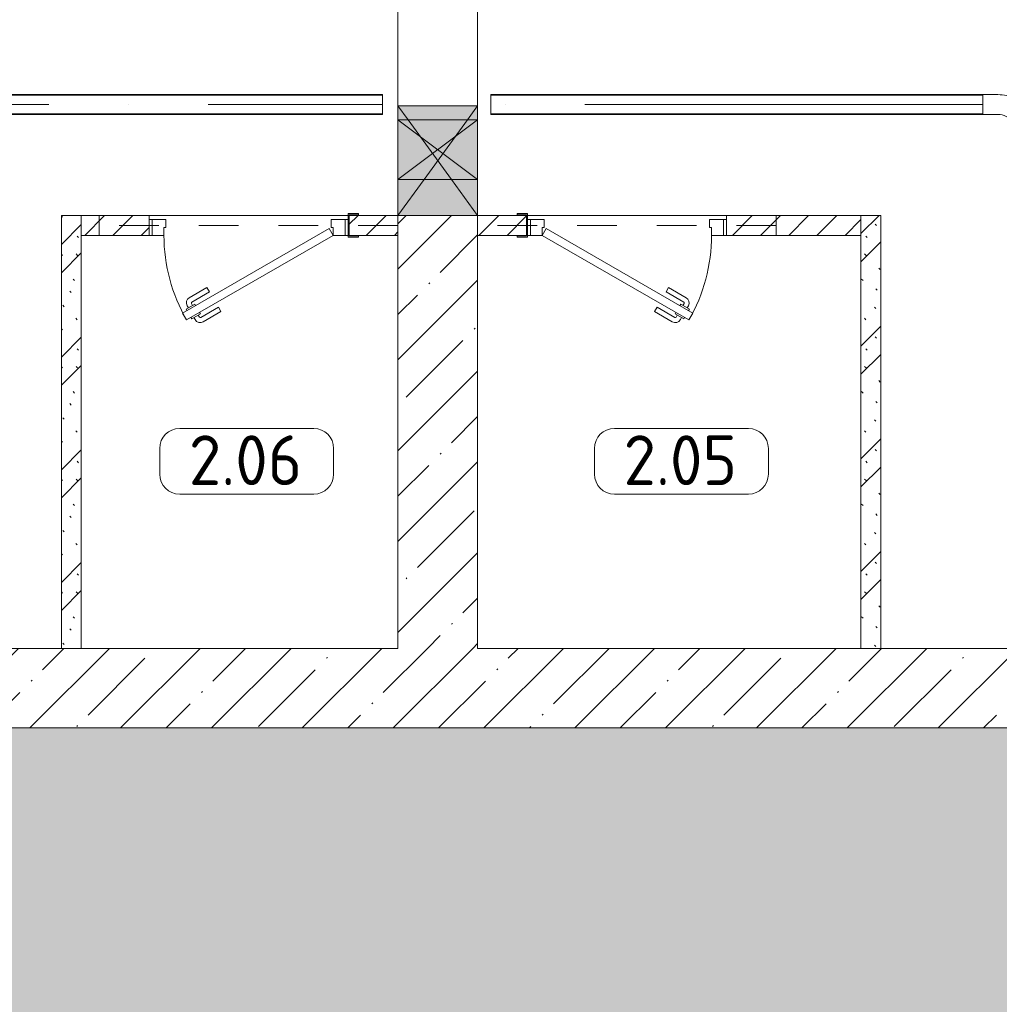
# Model space of a CAD drawing. Header units: millimetres. Extents: x -32229 to 192519, y -13689 to 125138.
# Tile 7 of 183: x -7414 to -2495, y 34587 to 39533. Entities that reach past the tile are written whole.
import ezdxf

# ---------------------------------------------------------------- set-up
doc = ezdxf.new("R2010")
doc.units = ezdxf.units.MM
doc.linetypes.add('3_ Штрих_ 1 х 1 мм', pattern=[400, 200, -200])
doc.linetypes.add('ADSK_Осевая', pattern=[2800, 2000, -400, 0, -400])
for name, color, linetype, lineweight in [('A-AREA-____-IDEN', 7, 'Continuous', 9), ('A-DOOR-____-MCUT', 7, 'Continuous', 9), ('A-DOOR-____-OTLN', 7, 'Continuous', 18), ('A-DOOR-FRAM-MCUT', 7, 'Continuous', 9), ('A-DOOR-OPNG-OTLN', 7, 'Continuous', 18), ('A-FLOR-____-MCUT', 7, 'Continuous', 40), ('A-FLOR-____-OTLN', 7, 'Continuous', 18), ('A-FLOR-____-PATT', 7, 'Continuous', 40), ('A-GLAZ-____-MCUT', 7, 'Continuous', 9), ('A-GLAZ-____-OTLN', 7, 'Continuous', 18), ('A-WALL-____-MCUT', 7, 'Continuous', 40), ('A-WALL-____-PATT', 7, 'Continuous', 40), ('E-CABL-TRAY-CNTR', 7, 'ADSK_Осевая', 18), ('E-CABL-TRAY-OTLN', 7, 'Continuous', 18), ('I-WALL-____-MCUT', 7, 'Continuous', 40), ('S-BEAM-____-OTLN', 7, 'Continuous', 18), ('S-COLS-____-MCUT', 7, 'Continuous', 40), ('S-COLS-____-OTLN', 7, 'Continuous', 18)]:
    doc.layers.add(name, color=color, linetype=linetype, lineweight=lineweight)
doc.styles.add('GOST Common_3', font='GOST_Common.ttf', dxfattribs={"height": 250})
pattern_1 = [(45, (0, 0), (-228.0985, 228.0985), []), (45, (228.1, 0), (-228.0985, 228.0985), [403.225, -80.645, 6.706, -73.939])]
pattern_2 = [(135, (300.56, 377.28), (-565.6854, 6e-14), [10, -790]), (135, (349.8, 474.73), (-565.6854, 6e-14), [10, -790]), (135, (423.93, 473.06), (-565.6854, 6e-14), [10, -790]), (135, (229.92, 447.9), (-565.6854, 6e-14), [10, -790]), (135, (155.08, 447.9), (-565.6854, 6e-14), [10, -790]), (135, (114.9, 369.03), (-565.6854, 6e-14), [10, -790]), (135, (132.43, 285.8), (-565.6854, 6e-14), [10, -790]), (135, (214.66, 322), (-565.6854, 6e-14), [10, -790]), (135, (198.16, 261.88), (-565.6854, 6e-14), [10, -790]), (135, (45.2, 272.9), (-565.6854, 6e-14), [10, -790]), (135, (42.32, 336.16), (-565.6854, 6e-14), [10, -790]), (135, (92.26, 192.24), (-565.6854, 6e-14), [10, -790]), (135, (7.07, 149.2), (-565.6854, 6e-14), [10, -790]), (135, (80.6, 95.1), (-565.6854, 6e-14), [10, -790]), (135, (79.53, 36.94), (-565.6854, 6e-14), [10, -790]), (135, (153.87, 74.56), (-565.6854, 6e-14), [10, -790]), (135, (228.35, 124.8), (-565.6854, 6e-14), [10, -790]), (135, (279.75, 180.4), (-565.6854, 6e-14), [10, -790]), (135, (282.9, 31.63), (-565.6854, 6e-14), [10, -790]), (135, (377.38, 53.45), (-565.6854, 6e-14), [10, -790]), (135, (352.28, 102.7), (-565.6854, 6e-14), [10, -790]), (135, (354.05, 0), (-565.6854, 6e-14), [10, -790]), (135, (553.23, 16.45), (-565.6854, 6e-14), [10, -790]), (135, (542.38, 63.45), (-565.6854, 6e-14), [10, -790]), (135, (536.58, 239.3), (-565.6854, 6e-14), [10, -790]), (135, (475.85, 203.9), (-565.6854, 6e-14), [10, -790]), (135, (475.85, 316.54), (-565.6854, 6e-14), [10, -790]), (135, (520.8, 408.7), (-565.6854, 6e-14), [10, -790]), (135, (551.1, 470.8), (-565.6854, 6e-14), [10, -790]), (135, (235.25, 537.93), (-565.6854, 6e-14), [10, -790]), (135, (407.25, 547.65), (-565.6854, 6e-14), [10, -790]), (135, (94.5, 558.6), (-565.6854, 6e-14), [10, -790]), (135, (46.4, 532.3), (-565.6854, 6e-14), [10, -790]), (135, (85.56, 465.04), (-565.6854, 6e-14), [10, -790]), (135, (355.53, 181.14), (-565.6854, 6e-14), [10, -790]), (135, (362.23, 243.6), (-565.6854, 6e-14), [10, -790]), (135, (413.45, 344.1), (-565.6854, 6e-14), [10, -790]), (135, (286.3, 273.25), (-565.6854, 6e-14), [10, -790]), (135, (423.02, 263.72), (-565.6854, 6e-14), [10, -790]), (135, (162.94, 190.2), (-565.6854, 6e-14), [10, -790]), (135, (470.25, 120.93), (-565.6854, 6e-14), [10, -790]), (135, (484.48, 9.78), (-565.6854, 6e-14), [10, -790]), (45, (0, 212.13), (-565.6854, 0), []), (45, (212.13, 0), (-565.6854, 0), []), (45, (353.55, 0), (-565.6854, 0), []), (45, (0, 353.55), (-565.6854, 0), [])]
pattern_3 = [(45, (0, 0), (-70.71068, 70.71068), [])]

# ---------------------------------------------------------------- blocks, each defined once
blk = doc.blocks.new('КР-Проем - Настраиваемый-2814153--01 ЭЛ')
at = {"layer": 'A-DOOR-OPNG-OTLN', "color": 253, "lineweight": 13, "true_color": 0xaaaaaa}
for p, q in [((-550, 200), (0, 200)), ((0, 200), (70, 200)), ((70, 200), (370, 200)), ((370, 200), (550, 200)), ((-550, -200), (0, -200)), ((0, -200), (70, -200)), ((70, -200), (370, -200)), ((370, -200), (550, -200))]:
    blk.add_line(p, q, dxfattribs=at)
blk = doc.blocks.new('АР_Дверь однопольная - 1000х2100h_850__Кладовая-6010511--01 ЭЛ')
at = {"layer": 'A-DOOR-____-MCUT', "color": 253, "lineweight": 13, "true_color": 0xaaaaaa}
for p, q in [((311.1, 475), (-425, 50)), ((331.1, 440.4), (311.1, 475)), ((-405, 15.4), (331.1, 440.4)), ((-425, 50), (-405, 15.4))]:
    blk.add_line(p, q, dxfattribs=at)
at = {"layer": 'A-DOOR-____-OTLN', "color": 253, "lineweight": 5, "true_color": 0xaaaaaa}
for p, q in [((138.9, 433.3), (227.7, 484.6)), ((151.4, 411.7), (240.2, 462.9)), ((285.5, 469.4), (242.2, 444.4)), ((253, 450.7), (247, 461.1)), ((274.6, 463.2), (268.6, 473.6)), ((289.5, 462.5), (285.5, 469.4)), ((151.4, 411.7), (138.9, 433.3)), ((242.2, 444.4), (246.2, 437.5)), ((270.2, 395.9), (266.2, 402.9)), ((313.5, 420.9), (270.2, 395.9)), ((281, 402.2), (287, 391.8)), ((302.6, 414.7), (308.7, 404.3)), ((309.5, 427.9), (313.5, 420.9)), ((196.4, 333.7), (285.2, 385)), ((208.9, 312.1), (297.7, 363.3)), ((196.4, 333.7), (208.9, 312.1))]:
    blk.add_line(p, q, dxfattribs=at)
for centre, radius, start, end in [((242.7, 458.6), 30, 30, 120), ((242.7, 458.6), 4.99, 30, 120), ((-425, 50), 850, 360, 30), ((282.7, 389.3), 30, 300, 30), ((282.7, 389.3), 4.99, 300, 30)]:
    blk.add_arc(centre, radius, start, end, dxfattribs=at)
at = {"layer": 'A-DOOR-FRAM-MCUT', "color": 253, "lineweight": 13, "true_color": 0xaaaaaa}
for p, q in [((-485, 50), (-500, 50)), ((-425, 50), (-485, 50)), ((-485, 50), (-485, -30)), ((-425, 10), (-425, 50)), ((485, 50), (425, 50)), ((425, 50), (425, 10)), ((485, -30), (485, 50)), ((485, 50), (500, 50)), ((-415, 10), (-425, 10)), ((-415, -30), (-415, 10)), ((425, 10), (415, 10)), ((415, 10), (415, -30)), ((-485, -30), (-500, -30)), ((-485, -30), (-415, -30)), ((415, -30), (485, -30)), ((485, -30), (500, -30))]:
    blk.add_line(p, q, dxfattribs=at)
blk = doc.blocks.new('АР_Дверь однопольная - 1000х2100h_850__Кладовая-6010685--01 ЭЛ')
at = {"layer": 'A-DOOR-____-MCUT', "color": 253, "lineweight": 13, "true_color": 0xaaaaaa}
for p, q in [((-311.1, 475), (-331.1, 440.4)), ((425, 50), (-311.1, 475)), ((-331.1, 440.4), (405, 15.4)), ((405, 15.4), (425, 50))]:
    blk.add_line(p, q, dxfattribs=at)
at = {"layer": 'A-DOOR-____-OTLN', "color": 253, "lineweight": 5, "true_color": 0xaaaaaa}
for p, q in [((-289.5, 462.5), (-285.5, 469.4)), ((-285.5, 469.4), (-242.2, 444.4)), ((-274.6, 463.2), (-268.6, 473.6)), ((-253, 450.7), (-247, 461.1)), ((-151.4, 411.7), (-240.2, 462.9)), ((-138.9, 433.3), (-227.7, 484.6)), ((-309.5, 427.9), (-313.5, 420.9)), ((-313.5, 420.9), (-270.2, 395.9)), ((-302.6, 414.7), (-308.7, 404.3)), ((-281, 402.2), (-287, 391.8)), ((-270.2, 395.9), (-266.2, 402.9)), ((-242.2, 444.4), (-246.2, 437.5)), ((-151.4, 411.7), (-138.9, 433.3)), ((-208.9, 312.1), (-297.7, 363.3)), ((-196.4, 333.7), (-285.2, 385)), ((-196.4, 333.7), (-208.9, 312.1))]:
    blk.add_line(p, q, dxfattribs=at)
for centre, radius, start, end in [((425, 50), 850, 150, 180), ((-242.7, 458.6), 30, 60, 150), ((-242.7, 458.6), 4.99, 60, 150), ((-282.7, 389.3), 30, 150, 240), ((-282.7, 389.3), 4.99, 150, 240)]:
    blk.add_arc(centre, radius, start, end, dxfattribs=at)
at = {"layer": 'A-DOOR-FRAM-MCUT', "color": 253, "lineweight": 13, "true_color": 0xaaaaaa}
for p, q in [((-485, 50), (-500, 50)), ((-425, 50), (-485, 50)), ((-485, 50), (-485, -30)), ((-425, 10), (-425, 50)), ((485, 50), (425, 50)), ((425, 50), (425, 10)), ((485, -30), (485, 50)), ((485, 50), (500, 50)), ((-415, 10), (-425, 10)), ((-415, -30), (-415, 10)), ((425, 10), (415, 10)), ((415, 10), (415, -30)), ((-485, -30), (-500, -30)), ((-485, -30), (-415, -30)), ((415, -30), (485, -30)), ((485, -30), (500, -30))]:
    blk.add_line(p, q, dxfattribs=at)
blk = doc.blocks.new('АР_Отверстие прямоугольное - АПТ-4515438--01 ЭЛ')
at = {"layer": 'A-GLAZ-____-OTLN', "lineweight": 13, "true_color": 0xf0f0f0}
blk.add_hatch(color=7, dxfattribs=at).paths.add_polyline_path([(275, 200), (-25, 200), (-25, -200), (275, -200), (275, -192)])
at = {"layer": 'A-GLAZ-____-MCUT', "color": 253, "lineweight": 13, "true_color": 0xaaaaaa}
for p, q in [((-25, 200), (-25, -200)), ((275, 200), (275, -200))]:
    blk.add_line(p, q, dxfattribs=at)
at = {"layer": 'A-GLAZ-____-OTLN', "color": 253, "lineweight": 5, "true_color": 0xaaaaaa}
for p, q in [((275, 200), (-25, -200)), ((-25, 200), (275, -200))]:
    blk.add_line(p, q, dxfattribs=at)
at = {"layer": 'A-GLAZ-____-OTLN', "color": 253, "lineweight": 13, "true_color": 0xaaaaaa}
for p, q in [((275, 200), (-25, 200)), ((-25, 200), (-25, -200)), ((275, -200), (275, 200)), ((-25, -200), (275, -200))]:
    blk.add_line(p, q, dxfattribs=at)
blk = doc.blocks.new('АР_Отверстие прямоугольное - АПТ-4515598--01 ЭЛ')
at = {"layer": 'A-GLAZ-____-OTLN', "lineweight": 13, "true_color": 0xf0f0f0}
blk.add_hatch(color=7, dxfattribs=at).paths.add_polyline_path([(400, -192), (400, 200), (-150, 200), (-150, -200), (400, -200)])
at = {"layer": 'A-GLAZ-____-MCUT', "color": 253, "lineweight": 13, "true_color": 0xaaaaaa}
for p, q in [((-150, 200), (-150, -200)), ((400, 200), (400, -200))]:
    blk.add_line(p, q, dxfattribs=at)
at = {"layer": 'A-GLAZ-____-OTLN', "color": 253, "lineweight": 5, "true_color": 0xaaaaaa}
for p, q in [((-150, 200), (-80, 149.1)), ((400, 200), (220, 69.1)), ((-80, 149.1), (220, -69.1)), ((220, 69.1), (-80, -149.1)), ((220, -69.1), (400, -200)), ((-80, -149.1), (-150, -200))]:
    blk.add_line(p, q, dxfattribs=at)
at = {"layer": 'A-GLAZ-____-OTLN', "color": 253, "lineweight": 13, "true_color": 0xaaaaaa}
for p, q in [((-80, 200), (-150, 200)), ((-150, 200), (-150, -200)), ((220, 200), (-80, 200)), ((400, 200), (220, 200)), ((400, -200), (400, 200)), ((-150, -200), (-80, -200)), ((-80, -200), (220, -200)), ((220, -200), (400, -200))]:
    blk.add_line(p, q, dxfattribs=at)
blk = doc.blocks.new('АР_Перемычка - 100_Уx1_75x5__Оп_250-250_125x80x5__-6371143--01 ЭЛ')
at = {"layer": 'S-BEAM-____-OTLN', "color": 9, "linetype": '3_ Штрих_ 1 х 1 мм', "lineweight": 15, "true_color": 0xc4c4c4}
for p, q in [((-750, 50), (-750, -50)), ((750, 50), (750, -50)), ((-750, 0), (750, 0))]:
    blk.add_line(p, q, dxfattribs=at)
blk = doc.blocks.new('АР_Перемычка - 100_Уx1_75x5__Оп_250_125x80x5_-250_-6370392--01 ЭЛ')
at = {"layer": 'S-BEAM-____-OTLN', "color": 9, "linetype": '3_ Штрих_ 1 х 1 мм', "lineweight": 15, "true_color": 0xc4c4c4}
for p, q in [((-750, 50), (-750, -50)), ((750, 50), (750, -50)), ((-750, 0), (750, 0))]:
    blk.add_line(p, q, dxfattribs=at)
blk = doc.blocks.new('АР_Фахверк_ _Швеллер полки параллельные_ - 12П-5791211--01 ЭЛ')
at = {"layer": 'S-COLS-____-OTLN', "lineweight": 15, "true_color": 0xaaaaaa}
blk.add_hatch(color=253, dxfattribs=at).paths.add_polyline_path([(35.4, -60), (35.4, -52.2), (-11.8, -52.2), (-11.8, 52.2), (35.4, 52.2), (35.4, 60), (-16.6, 60), (-16.6, -60)])
at = {"layer": 'S-COLS-____-MCUT', "color": 253, "lineweight": 15, "true_color": 0xaaaaaa}
for p, q in [((35.4, 60), (-16.6, 60)), ((-16.6, 60), (-16.6, -60)), ((-11.8, -52.2), (-11.8, 52.2)), ((-11.8, 52.2), (35.4, 52.2)), ((35.4, 52.2), (35.4, 60)), ((-16.6, -60), (35.4, -60)), ((35.4, -52.2), (-11.8, -52.2)), ((35.4, -60), (35.4, -52.2))]:
    blk.add_line(p, q, dxfattribs=at)
blk = doc.blocks.new('Наметкина 10_РД_АР_П_отсоединено_rvt-1--01 ЭЛ')
at = {"layer": 'A-FLOR-____-PATT', "lineweight": 5, "true_color": 0xaaaaaa}
h = blk.add_hatch(dxfattribs=at)
h.set_pattern_fill('FP_1', color=253, style=0, pattern_type=2)
h.set_pattern_definition(pattern_1)
h.paths.add_polyline_path([(-3500.5, 28050), (16035.3, 28050), (16035.3, 35975), (-15864.7, 35975), (-15864.7, 28050), (-11525.4, 28050)])
at = {"layer": 'A-WALL-____-PATT', "lineweight": 5, "true_color": 0xaaaaaa}
h = blk.add_hatch(dxfattribs=at)
h.set_pattern_fill('FP_6', color=253, style=0, pattern_type=2)
h.set_pattern_definition(pattern_2)
h.paths.add_polyline_path([(-7104.7, 36375), (-7104.7, 38550), (-7204.7, 38550), (-7204.7, 36375)])
h = blk.add_hatch(dxfattribs=at)
h.set_pattern_fill('FP_8', color=253, style=0, pattern_type=2)
h.set_pattern_definition(pattern_3)
h.paths.add_polyline_path([(-7104.7, 38450), (-6764.7, 38450), (-6764.7, 38550), (-7104.7, 38550)])
h.paths.add_polyline_path([(-5514.7, 38450), (-5514.7, 38550), (-5760, 38548.1), (-5758.6, 38450)])
h = blk.add_hatch(dxfattribs=at)
h.set_pattern_fill('FP_1', color=253, style=0, pattern_type=2)
h.set_pattern_definition(pattern_1)
h.paths.add_polyline_path([(-5514.7, 36375), (-5114.7, 36375), (-5114.7, 38550), (-5514.7, 38550), (-5514.7, 37393.4)])
h = blk.add_hatch(dxfattribs=at)
h.set_pattern_fill('FP_8', color=253, style=0, pattern_type=2)
h.set_pattern_definition(pattern_3)
h.paths.add_polyline_path([(-3864.7, 38450), (-3189.7, 38450), (-3189.7, 38550), (-3864.7, 38550)])
h.paths.add_polyline_path([(-4932.4, 38450), (-4869.5, 38450), (-4870.9, 38550), (-5114.7, 38550), (-5114.7, 38450)])
h = blk.add_hatch(dxfattribs=at)
h.set_pattern_fill('FP_6', color=253, style=0, pattern_type=2)
h.set_pattern_definition(pattern_2)
h.paths.add_polyline_path([(-3089.7, 36375), (-3089.7, 38550), (-3189.7, 38550), (-3189.7, 36375)])
h = blk.add_hatch(dxfattribs=at)
h.set_pattern_fill('FP_1', color=253, style=0, pattern_type=2)
h.set_pattern_definition(pattern_1)
h.paths.add_polyline_path([(5035.3, 35975), (5035.3, 36375), (-13164.7, 36375), (-13164.7, 35975), (4524.4, 35975)])
at = {"layer": 'A-FLOR-____-MCUT', "color": 253, "lineweight": 15, "true_color": 0xaaaaaa}
blk.add_line((16035.3, 35975), (-15864.7, 35975), dxfattribs=at)
at = {"layer": 'A-FLOR-____-OTLN', "color": 253, "lineweight": 13, "true_color": 0xaaaaaa}
for p, q in [((-7204.7, 38550), (-6764.7, 38550)), ((-5764.8, 38550), (-6764.7, 38550)), ((-6764.7, 38550), (-5764.8, 38550)), ((-5760.1, 38550), (-5514.7, 38550)), ((-5114.7, 38550), (-4869.5, 38550)), ((-3864.7, 38550), (-4864.7, 38550)), ((-4864.7, 38550), (-3864.7, 38550)), ((-3864.7, 38550), (-3500.5, 38550))]:
    blk.add_line(p, q, dxfattribs=at)
at = {"layer": 'A-WALL-____-MCUT', "color": 253, "lineweight": 13, "true_color": 0xaaaaaa}
for p, q in [((-5514.7, 38550), (-5514.7, 36375)), ((-5114.7, 38550), (-5514.7, 38550)), ((-5114.7, 36375), (-5114.7, 38550)), ((-7204.7, 36375), (-7904.7, 36375)), ((-5514.7, 36375), (-7104.7, 36375)), ((-739.7, 36375), (-5114.7, 36375)), ((-13164.7, 35975), (5035.3, 35975))]:
    blk.add_line(p, q, dxfattribs=at)
at = {"layer": 'A-WALL-____-MCUT', "color": 253, "lineweight": 15, "true_color": 0xaaaaaa}
blk.add_line((-7204.7, 36375), (-7104.7, 36375), dxfattribs=at)
at = {"layer": 'I-WALL-____-MCUT', "color": 253, "lineweight": 13, "true_color": 0xaaaaaa}
for p, q in [((-7204.7, 38550), (-7204.7, 36375)), ((-7104.7, 38550), (-7204.7, 38550)), ((-7104.7, 36375), (-7104.7, 38550)), ((-6764.7, 38550), (-7104.7, 38550)), ((-7104.7, 38550), (-7104.7, 38450)), ((-6764.7, 38450), (-6764.7, 38550)), ((-5514.7, 38550), (-5760.1, 38550)), ((-5514.7, 38450), (-5514.7, 38550)), ((-4869.5, 38550), (-5114.7, 38550)), ((-5114.7, 38550), (-5114.7, 38450)), ((-3189.7, 38550), (-3864.7, 38550)), ((-3864.7, 38550), (-3864.7, 38450)), ((-3189.7, 38450), (-3189.7, 38550)), ((-3189.7, 38550), (-3189.7, 36375)), ((-3089.7, 38550), (-3189.7, 38550)), ((-3089.7, 36375), (-3089.7, 38550)), ((-7104.7, 38450), (-6764.7, 38450)), ((-5760, 38450), (-5514.7, 38450)), ((-5114.7, 38450), (-4869.5, 38450)), ((-3864.7, 38450), (-3189.7, 38450)), ((-3189.7, 36375), (-3089.7, 36375))]:
    blk.add_line(p, q, dxfattribs=at)
at = {"layer": 'A-DOOR-____-OTLN', "color": 253, "lineweight": 13, "true_color": 0xaaaaaa}
for name, p, rotation in [('КР-Проем - Настраиваемый-2814153--01 ЭЛ', (-5314.7, 39100), 269.9999999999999), ('АР_Дверь однопольная - 1000х2100h_850__Кладовая-6010511--01 ЭЛ', (-6264.7, 38500), 180), ('АР_Дверь однопольная - 1000х2100h_850__Кладовая-6010685--01 ЭЛ', (-4364.7, 38500), 180)]:
    blk.add_blockref(name, p, dxfattribs=dict(at, rotation=rotation))
at = {"layer": 'A-GLAZ-____-OTLN', "color": 253, "lineweight": 13, "true_color": 0xaaaaaa, "rotation": 269.9999999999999}
for name, p in [('АР_Отверстие прямоугольное - АПТ-4515598--01 ЭЛ', (-5314.7, 38950)), ('АР_Отверстие прямоугольное - АПТ-4515438--01 ЭЛ', (-5314.7, 39005))]:
    blk.add_blockref(name, p, dxfattribs=at)
at = {"layer": 'S-BEAM-____-OTLN', "color": 253, "lineweight": 13, "true_color": 0xaaaaaa, "rotation": 180}
for name, p in [('АР_Перемычка - 100_Уx1_75x5__Оп_250-250_125x80x5__-6371143--01 ЭЛ', (-6264.7, 38500)), ('АР_Перемычка - 100_Уx1_75x5__Оп_250_125x80x5_-250_-6370392--01 ЭЛ', (-4364.7, 38500))]:
    blk.add_blockref(name, p, dxfattribs=at)
at = {"layer": 'S-COLS-____-OTLN', "color": 253, "lineweight": 13, "true_color": 0xaaaaaa}
blk.add_blockref('АР_Фахверк_ _Швеллер полки параллельные_ - 12П-5791211--01 ЭЛ', (-5748.2, 38500), dxfattribs=at)
at = {"layer": 'S-COLS-____-OTLN', "color": 253, "lineweight": 13, "true_color": 0xaaaaaa, "rotation": 180}
blk.add_blockref('АР_Фахверк_ _Швеллер полки параллельные_ - 12П-5791211--01 ЭЛ', (-4881.3, 38500), dxfattribs=at)
blk = doc.blocks.new('M_Горизонтальный изгиб-колено для канального - Стандартное-3034458--01 ЭЛ')
at = {"layer": 'E-CABL-TRAY-OTLN', "color": 150, "true_color": 0x0080ff}
for p, q in [((-108.3, -50), (-108.3, 50)), ((-108.3, 50), (-33.3, 50)), ((77, 91.1), (9, 59.4)), ((119.2, 0.4), (77, 91.1)), ((51.3, -31.3), (119.2, 0.4)), ((-33.3, -50), (-108.3, -50))]:
    blk.add_line(p, q, dxfattribs=at)
for radius in [100, 200]:
    blk.add_arc((-33.3, 150), radius, 270, 295, dxfattribs=at)
blk = doc.blocks.new('Марка помещения 2 - Марка помещения 2-1605974--01 ЭЛ')
at = {"layer": 'A-AREA-____-IDEN', "color": 253, "true_color": 0xaaaaaa}
for p, q in [((-1.797, 0.841), (1.569, 0.841)), ((-2.297, -0.309), (-2.297, 0.341)), ((2.069, 0.341), (2.069, -0.309)), ((1.569, -0.809), (-1.797, -0.809))]:
    blk.add_line(p, q, dxfattribs=at)
for centre, start, end in [((-1.797, 0.341), 90, 180), ((1.569, 0.341), 0, 90), ((-1.797, -0.309), 180, 270), ((1.569, -0.309), 270, 360)]:
    blk.add_arc(centre, 0.5, start, end, dxfattribs=at)

msp = doc.modelspace()

# ---------------------------------------------------------------- linework, layer by layer
at = {"layer": 'E-CABL-TRAY-CNTR', "color": 150, "true_color": 0x0080ff}
for p, q in [((-14868, 39107), (-5593, 39107)), ((-2576.8, 39107), (-5048.5, 39107))]:
    msp.add_line(p, q, dxfattribs=at)
at = {"layer": 'E-CABL-TRAY-OTLN', "color": 150, "true_color": 0x0080ff}
for p, q in [((-14868, 39157), (-5593, 39157)), ((-14868, 39154.5), (-5593, 39154.5)), ((-5593, 39157), (-5593, 39057)), ((-5048.5, 39057), (-5048.5, 39157)), ((-2576.8, 39157), (-5048.5, 39157)), ((-2576.8, 39154.5), (-5048.5, 39154.5)), ((-2576.8, 39157), (-2576.8, 39154.5)), ((-14868, 39059.6), (-5593, 39059.6)), ((-14868, 39057), (-5593, 39057)), ((-2576.8, 39059.6), (-5048.5, 39059.6)), ((-2576.8, 39057), (-5048.5, 39057)), ((-2576.8, 39059.6), (-2576.8, 39057))]:
    msp.add_line(p, q, dxfattribs=at)

# ---------------------------------------------------------------- block references
at = {"lineweight": 5}
msp.add_blockref('Наметкина 10_РД_АР_П_отсоединено_rvt-1--01 ЭЛ', (0, 0), dxfattribs=at)
at = {"layer": 'A-AREA-____-IDEN', "color": 253, "true_color": 0xaaaaaa, "xscale": 199.9999999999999, "yscale": 199.9999999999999, "zscale": 199.9999999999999}
for p in [(-6251.4, 37311.5), (-4068.4, 37311.5)]:
    msp.add_blockref('Марка помещения 2 - Марка помещения 2-1605974--01 ЭЛ', p, dxfattribs=at)
at = {"layer": 'E-CABL-TRAY-OTLN', "color": 150, "true_color": 0x0080ff, "rotation": 154.9999999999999}
msp.add_blockref('M_Горизонтальный изгиб-колено для канального - Стандартное-3034458--01 ЭЛ', (-2468.5, 39107), dxfattribs=at)

# ---------------------------------------------------------------- texts
at = {"layer": 'A-AREA-____-IDEN', "color": 253, "true_color": 0xaaaaaa, "char_height": 250, "width": 769.62, "attachment_point": 1, "style": 'GOST Common_3'}
for s, insert in [('2.06', (-6564.9, 37445.2)), ('2.05', (-4381.8, 37445.2))]:
    msp.add_mtext(s, dxfattribs=dict(at, insert=insert))

doc.saveas('drawing.dxf')
